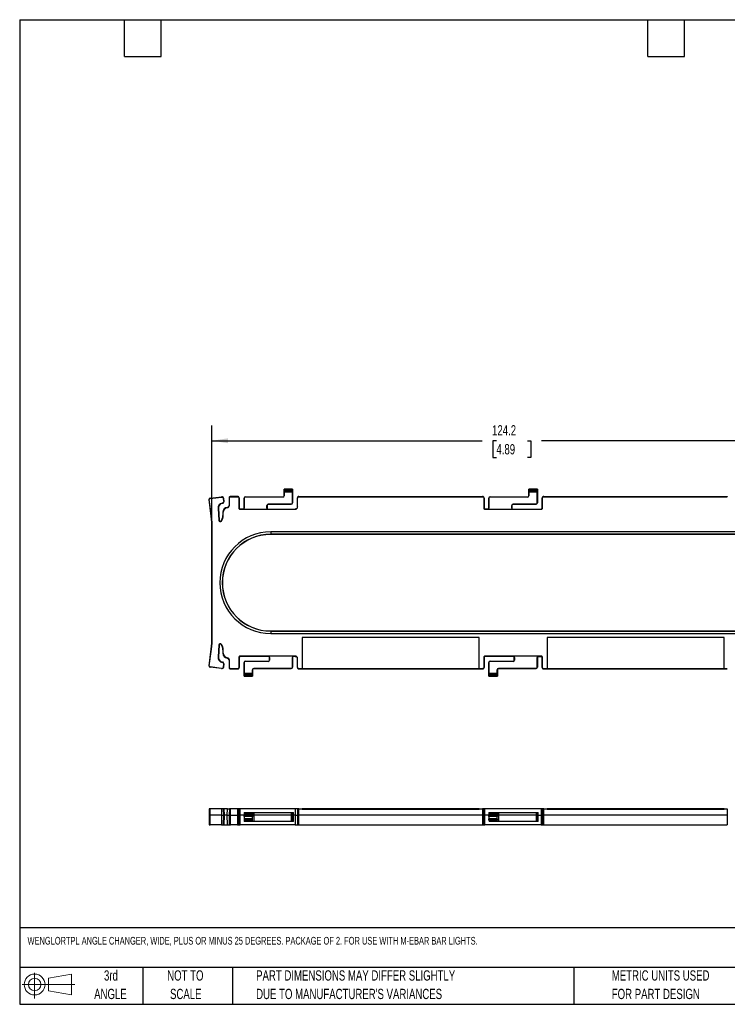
# Model space of a CAD drawing. Header units: millimetres. Extents: x 6 to 273, y 6 to 210.
# Tile 1 of 3: x 6 to 152, y 6 to 210. Entities that reach past the tile are written whole.
import ezdxf

# ---------------------------------------------------------------- set-up
doc = ezdxf.new("R2010")
doc.units = ezdxf.units.MM
doc.layers.add('DIMENSIONS', color=140, linetype='Continuous', lineweight=25)
doc.layers.add('TEXT', color=140, linetype='Continuous', lineweight=25)
doc.styles.add('SLDTEXTSTYLE0', font='TXT', dxfattribs={"width": 0.7})
doc.dimstyles.new('SLDDIMSTYLE2', dxfattribs={"dimtxt": 2.158008, "dimasz": 3.302, "dimexe": 0, "dimexo": 0.0625, "dimgap": 0.539502, "dimtad": 0, "dimtih": 1, "dimtoh": 1, "dimrnd": 1e-09, "dimzin": 12, "dimdsep": 46, "dimtxsty": 'SLDTEXTSTYLE0', "dimsah": 1, "dimcen": 0.09, "dimadec": 0, "dimazin": 3, "dimtfac": 1, "dimtofl": 0, "dimtmove": 0, "dimatfit": 3, "dimfxl": 0, "dimfrac": 2, "dimtolj": 1, "dimtzin": 12, "dimarcsym": 0})

# ---------------------------------------------------------------- blocks, each defined once
blk = doc.blocks.new('Block11')
at = {"color": 7, "linetype": 'Continuous', "lineweight": 18}
for p, q in [((2.59, 5.31), (2.59, 0)), ((5.48, 4.17), (10.18, 5.03)), ((5.48, 1.6), (5.48, 4.17)), ((10.18, 5.03), (10.18, 0.73)), ((0, 2.88), (10.87, 2.88)), ((5.48, 1.6), (10.18, 0.73))]:
    blk.add_line(p, q, dxfattribs=at)
for radius in [2.15, 1.29]:
    blk.add_circle((2.59, 2.88), radius, dxfattribs=at)
blk = doc.blocks.new('Block12')
at = {"color": 7, "linetype": 'Continuous'}
blk.add_blockref('Block11', (0, 0), dxfattribs=at)
blk = doc.blocks.new('SW_NOTE_0_2')
at = {"layer": 'TEXT', "color": 0, "char_height": 2.1167, "attachment_point": 1, "style": 'SLDTEXTSTYLE0'}
for s, insert in [('PART DIMENSIONS MAY DIFFER SLIGHTLY', (0, 2.73)), ("DUE TO MANUFACTURER'S VARIANCES", (0, -1.09))]:
    blk.add_mtext(s, dxfattribs=dict(at, insert=insert))
blk = doc.blocks.new('SW_NOTE_0_3')
at = {"layer": 'TEXT', "color": 0, "char_height": 2.117, "attachment_point": 2, "style": 'SLDTEXTSTYLE0'}
for s, insert in [('NOT TO', (5.26, 2.73)), ('SCALE', (5.35, -1.09))]:
    blk.add_mtext(s, dxfattribs=dict(at, insert=insert))
blk = doc.blocks.new('SW_NOTE_0_4')
at = {"layer": 'TEXT', "color": 0, "char_height": 2.117, "attachment_point": 2, "style": 'SLDTEXTSTYLE0'}
for s, insert in [('3rd', (2.32, 2.73)), ('ANGLE', (2.22, -1.09))]:
    blk.add_mtext(s, dxfattribs=dict(at, insert=insert))
blk = doc.blocks.new('SW_NOTE_0_5')
at = {"layer": 'TEXT', "color": 0, "char_height": 2.1167, "attachment_point": 1, "style": 'SLDTEXTSTYLE0'}
for s, insert in [('METRIC UNITS USED', (0, 2.73)), ('FOR PART DESIGN', (0, -1.09))]:
    blk.add_mtext(s, dxfattribs=dict(at, insert=insert))
blk = doc.blocks.new('_D_4')
at = {"layer": 'DIMENSIONS'}
for p, q in [((46.01, 105.79), (46.01, 125.83)), ((170.19, 105.79), (170.19, 125.83)), ((46.01, 122.66), (101.75, 122.66)), ((104.68, 122.66), (103.95, 122.66)), ((103.95, 122.66), (103.95, 119.23)), ((111.09, 122.66), (111.81, 122.66)), ((111.81, 122.66), (111.81, 119.23)), ((170.19, 122.66), (114.01, 122.66)), ((103.95, 119.23), (104.68, 119.23)), ((111.81, 119.23), (111.09, 119.23))]:
    blk.add_line(p, q, dxfattribs=at)
for points in [[(46.01, 122.66), (49.31, 122.15), (49.31, 123.16)], [(170.19, 122.66), (166.89, 123.16), (166.89, 122.15)]]:
    blk.add_solid(points, dxfattribs=at)
at = {"layer": 'DIMENSIONS', "char_height": 2.117, "attachment_point": 1, "style": 'SLDTEXTSTYLE0'}
for s, insert in [('124.2', (103.78, 125.87)), ('4.89', (104.68, 121.96))]:
    blk.add_mtext(s, dxfattribs=dict(at, insert=insert))

msp = doc.modelspace()

# ---------------------------------------------------------------- linework, layer by layer
for p, q in [((60.878, 112.656), (60.877, 112.657)), ((60.877, 111.31), (60.877, 112.657)), ((60.877, 112.657), (62.627, 112.657)), ((62.626, 112.656), (60.878, 112.656)), ((60.888, 112.457), (62.616, 112.457)), ((62.61, 112.274), (60.894, 112.274)), ((60.901, 112.042), (60.901, 111.31)), ((62.603, 112.042), (60.901, 112.042)), ((62.603, 109.81), (62.603, 112.042)), ((62.627, 112.657), (62.626, 112.656)), ((62.627, 112.657), (62.627, 109.81)), ((111.378, 112.656), (111.377, 112.657)), ((111.377, 111.31), (111.377, 112.657)), ((111.377, 112.657), (113.127, 112.657)), ((113.126, 112.656), (111.378, 112.656)), ((111.388, 112.457), (113.116, 112.457)), ((113.11, 112.274), (111.394, 112.274)), ((111.401, 112.042), (111.401, 111.31)), ((113.103, 112.042), (111.401, 112.042)), ((113.103, 109.81), (113.103, 112.042)), ((113.127, 112.657), (113.126, 112.656)), ((113.127, 112.657), (113.127, 109.81)), ((45.402, 110.5), (45.461, 110.508)), ((45.843, 107.073), (45.402, 110.5)), ((45.902, 107.081), (45.461, 110.508)), ((45.624, 110.788), (47.971, 111.089)), ((45.632, 110.729), (45.624, 110.788)), ((45.632, 110.729), (47.978, 111.031)), ((47.971, 111.089), (47.978, 111.031)), ((48.022, 111.033), (48.022, 111.093)), ((48.148, 109.79), (48.158, 109.732)), ((48.367, 110.73), (48.426, 110.738)), ((48.438, 110.178), (48.367, 110.73)), ((48.497, 110.185), (48.426, 110.738)), ((48.497, 110.185), (48.438, 110.178)), ((49.535, 110.836), (49.535, 109.301)), ((49.535, 110.836), (49.594, 110.836)), ((49.594, 109.301), (49.594, 110.836)), ((49.861, 111.103), (49.861, 111.163)), ((51.307, 111.163), (49.861, 111.163)), ((49.861, 111.103), (51.307, 111.103)), ((51.307, 111.163), (51.307, 111.103)), ((51.574, 110.836), (51.574, 108.74)), ((51.574, 110.836), (51.633, 110.836)), ((51.633, 110.836), (51.633, 108.74)), ((52.627, 110.81), (52.651, 110.81)), ((52.627, 108.766), (52.627, 110.81)), ((52.651, 110.81), (52.651, 108.766)), ((52.877, 111.035), (52.877, 111.06)), ((52.877, 111.06), (60.627, 111.06)), ((60.627, 111.035), (52.877, 111.035)), ((60.627, 111.035), (60.627, 111.06)), ((60.877, 111.31), (60.901, 111.31)), ((62.627, 109.81), (62.603, 109.81)), ((63.62, 110.836), (63.68, 110.836)), ((63.62, 108.989), (63.62, 110.836)), ((63.68, 108.989), (63.68, 110.836)), ((63.947, 111.103), (63.947, 111.163)), ((63.947, 111.163), (101.807, 111.163)), ((63.947, 111.103), (101.807, 111.103)), ((101.807, 111.163), (101.807, 111.103)), ((102.074, 110.836), (102.074, 108.74)), ((102.074, 110.836), (102.133, 110.836)), ((102.133, 110.836), (102.133, 108.74)), ((103.127, 110.81), (103.151, 110.81)), ((103.127, 108.766), (103.127, 110.81)), ((103.151, 110.81), (103.151, 108.766)), ((103.377, 111.035), (103.377, 111.06)), ((103.377, 111.06), (111.127, 111.06)), ((111.127, 111.035), (103.377, 111.035)), ((111.127, 111.035), (111.127, 111.06)), ((111.377, 111.31), (111.401, 111.31)), ((113.127, 109.81), (113.103, 109.81)), ((114.12, 110.836), (114.18, 110.836)), ((114.12, 108.74), (114.12, 110.836)), ((114.18, 108.74), (114.18, 110.836)), ((114.447, 111.103), (114.447, 111.163)), ((114.447, 111.163), (152.307, 111.163)), ((114.447, 111.103), (152.307, 111.103)), ((152.307, 111.163), (152.307, 111.103)), ((47.264, 108.68), (47.323, 108.684)), ((47.264, 108.68), (47.43, 106.234)), ((47.323, 108.684), (47.489, 106.238)), ((48.256, 107.906), (48.315, 107.906)), ((48.256, 107.906), (48.256, 107.205)), ((48.315, 107.205), (48.315, 107.906)), ((49.18, 108.85), (49.175, 108.909)), ((49.594, 109.301), (49.535, 109.301)), ((51.633, 108.74), (51.574, 108.74)), ((51.807, 108.507), (51.807, 108.566)), ((52.427, 108.566), (51.807, 108.566)), ((51.807, 108.507), (63.197, 108.507)), ((52.427, 108.566), (52.427, 108.542)), ((52.427, 108.542), (57.577, 108.542)), ((52.627, 108.766), (52.651, 108.766)), ((57.353, 108.766), (57.353, 109.31)), ((57.377, 109.31), (57.353, 109.31)), ((57.353, 108.766), (57.377, 108.766)), ((57.377, 109.31), (57.377, 108.766)), ((57.577, 108.542), (57.577, 108.566)), ((57.577, 108.566), (63.197, 108.566)), ((57.627, 109.584), (62.377, 109.584)), ((57.627, 109.56), (57.627, 109.584)), ((62.377, 109.56), (57.627, 109.56)), ((62.377, 109.584), (62.377, 109.56)), ((63.197, 108.566), (63.197, 108.507)), ((63.68, 108.989), (63.62, 108.989)), ((102.133, 108.74), (102.074, 108.74)), ((102.307, 108.507), (102.307, 108.566)), ((102.927, 108.566), (102.307, 108.566)), ((102.307, 108.507), (113.947, 108.507)), ((102.927, 108.566), (102.927, 108.542)), ((102.927, 108.542), (108.077, 108.542)), ((103.127, 108.766), (103.151, 108.766)), ((107.853, 108.766), (107.853, 109.31)), ((107.877, 109.31), (107.853, 109.31)), ((107.853, 108.766), (107.877, 108.766)), ((107.877, 109.31), (107.877, 108.766)), ((108.077, 108.542), (108.077, 108.566)), ((108.077, 108.566), (113.947, 108.566)), ((108.127, 109.584), (112.877, 109.584)), ((108.127, 109.56), (108.127, 109.584)), ((112.877, 109.56), (108.127, 109.56)), ((112.877, 109.584), (112.877, 109.56)), ((113.947, 108.566), (113.947, 108.507)), ((114.18, 108.74), (114.12, 108.74)), ((45.902, 107.081), (45.843, 107.073)), ((47.489, 106.238), (47.43, 106.234)), ((47.986, 106.09), (47.936, 106.122)), ((48.315, 107.205), (48.256, 107.205)), ((46.006, 82.189), (46.006, 104.524)), ((46.065, 104.524), (46.006, 104.524)), ((46.065, 82.189), (46.065, 104.524)), ((58.127, 103.857), (58.127, 103.346)), ((158.127, 103.857), (58.127, 103.857)), ((158.127, 103.346), (58.127, 103.346)), ((58.127, 103.346), (58.127, 103.322)), ((158.127, 103.322), (58.127, 103.322)), ((58.127, 83.392), (58.127, 83.367)), ((58.127, 83.392), (158.127, 83.392)), ((58.127, 83.367), (58.127, 82.857)), ((58.127, 83.367), (158.127, 83.367)), ((46.065, 82.189), (46.006, 82.189)), ((58.127, 82.857), (158.127, 82.857)), ((101.133, 82.051), (64.62, 82.051)), ((64.62, 82.051), (64.62, 75.61)), ((101.133, 75.61), (101.133, 82.051)), ((151.633, 82.051), (115.12, 82.051)), ((115.12, 82.051), (115.12, 75.61)), ((151.633, 75.61), (151.633, 82.051)), ((45.402, 76.213), (45.843, 79.64)), ((45.461, 76.205), (45.902, 79.633)), ((45.902, 79.633), (45.843, 79.64)), ((47.43, 80.479), (47.264, 78.033)), ((47.489, 80.475), (47.323, 78.029)), ((47.43, 80.479), (47.489, 80.475)), ((47.936, 80.591), (47.986, 80.623)), ((48.256, 79.508), (48.256, 78.807)), ((48.315, 79.508), (48.256, 79.508)), ((48.315, 78.807), (48.315, 79.508)), ((47.323, 78.029), (47.264, 78.033)), ((48.315, 78.807), (48.256, 78.807)), ((49.175, 77.804), (49.18, 77.863)), ((49.535, 77.412), (49.594, 77.412)), ((49.535, 77.412), (49.535, 75.877)), ((49.594, 75.877), (49.594, 77.412)), ((51.574, 77.974), (51.574, 75.877)), ((51.574, 77.974), (51.633, 77.974)), ((51.633, 77.974), (51.633, 75.877)), ((63.197, 78.206), (51.807, 78.206)), ((51.807, 78.147), (51.807, 78.206)), ((57.677, 78.147), (51.807, 78.147)), ((62.827, 78.171), (57.677, 78.171)), ((57.677, 78.171), (57.677, 78.147)), ((57.901, 77.947), (57.877, 77.947)), ((57.877, 77.404), (57.877, 77.947)), ((57.901, 77.404), (57.877, 77.404)), ((57.901, 77.947), (57.901, 77.404)), ((62.603, 75.904), (62.603, 77.947)), ((62.627, 77.947), (62.603, 77.947)), ((62.627, 77.947), (62.627, 75.904)), ((62.827, 78.147), (62.827, 78.171)), ((63.197, 78.147), (62.827, 78.147)), ((63.197, 78.206), (63.197, 78.147)), ((63.62, 77.724), (63.68, 77.724)), ((63.62, 75.877), (63.62, 77.724)), ((63.68, 75.877), (63.68, 77.724)), ((102.074, 77.974), (102.074, 75.877)), ((102.074, 77.974), (102.133, 77.974)), ((102.133, 77.974), (102.133, 75.877)), ((113.947, 78.206), (102.307, 78.206)), ((102.307, 78.147), (102.307, 78.206)), ((108.177, 78.147), (102.307, 78.147)), ((113.327, 78.171), (108.177, 78.171)), ((108.177, 78.171), (108.177, 78.147)), ((108.377, 77.404), (108.377, 77.947)), ((108.401, 77.947), (108.377, 77.947)), ((108.377, 77.404), (108.401, 77.404)), ((108.401, 77.947), (108.401, 77.404)), ((113.103, 75.904), (113.103, 77.947)), ((113.127, 77.947), (113.103, 77.947)), ((113.127, 77.947), (113.127, 75.904)), ((113.327, 78.147), (113.327, 78.171)), ((113.327, 78.147), (113.947, 78.147)), ((113.947, 78.206), (113.947, 78.147)), ((114.12, 77.974), (114.18, 77.974)), ((114.12, 75.877), (114.12, 77.974)), ((114.18, 75.877), (114.18, 77.974)), ((45.461, 76.205), (45.402, 76.213)), ((45.624, 75.926), (45.632, 75.984)), ((47.971, 75.624), (45.624, 75.926)), ((47.978, 75.683), (45.632, 75.984)), ((47.978, 75.683), (47.971, 75.624)), ((48.158, 76.981), (48.148, 76.923)), ((48.367, 75.983), (48.438, 76.536)), ((48.426, 75.975), (48.367, 75.983)), ((48.426, 75.975), (48.497, 76.528)), ((48.438, 76.536), (48.497, 76.528)), ((49.594, 75.877), (49.535, 75.877)), ((51.307, 75.61), (49.861, 75.61)), ((49.861, 75.551), (49.861, 75.61)), ((49.861, 75.551), (51.307, 75.551)), ((51.307, 75.61), (51.307, 75.551)), ((51.633, 75.877), (51.574, 75.877)), ((52.627, 76.904), (52.651, 76.904)), ((52.627, 74.057), (52.627, 76.904)), ((52.651, 76.904), (52.651, 74.671)), ((52.877, 77.129), (52.877, 77.154)), ((52.877, 77.154), (57.627, 77.154)), ((57.627, 77.129), (52.877, 77.129)), ((54.377, 75.404), (54.353, 75.404)), ((54.353, 74.671), (54.353, 75.404)), ((54.377, 75.404), (54.377, 74.057)), ((54.627, 75.678), (62.377, 75.678)), ((54.627, 75.678), (54.627, 75.654)), ((62.377, 75.654), (54.627, 75.654)), ((57.627, 77.154), (57.627, 77.129)), ((62.377, 75.678), (62.377, 75.654)), ((62.627, 75.904), (62.603, 75.904)), ((63.68, 75.877), (63.62, 75.877)), ((63.947, 75.551), (63.947, 75.61)), ((63.947, 75.61), (64.62, 75.61)), ((101.807, 75.551), (63.947, 75.551)), ((64.62, 75.61), (64.62, 75.608)), ((64.62, 75.608), (101.133, 75.608)), ((101.133, 75.61), (101.807, 75.61)), ((101.133, 75.608), (101.133, 75.61)), ((101.807, 75.61), (101.807, 75.551)), ((102.133, 75.877), (102.074, 75.877)), ((103.127, 76.904), (103.151, 76.904)), ((103.127, 74.057), (103.127, 76.904)), ((103.151, 76.904), (103.151, 74.671)), ((103.377, 77.129), (103.377, 77.154)), ((103.377, 77.154), (108.127, 77.154)), ((108.127, 77.129), (103.377, 77.129)), ((104.877, 75.404), (104.853, 75.404)), ((104.853, 74.671), (104.853, 75.404)), ((104.877, 75.404), (104.877, 74.057)), ((105.127, 75.678), (112.877, 75.678)), ((105.127, 75.678), (105.127, 75.654)), ((112.877, 75.654), (105.127, 75.654)), ((108.127, 77.154), (108.127, 77.129)), ((112.877, 75.678), (112.877, 75.654)), ((113.127, 75.904), (113.103, 75.904)), ((114.18, 75.877), (114.12, 75.877)), ((114.447, 75.551), (114.447, 75.61)), ((114.447, 75.61), (115.12, 75.61)), ((152.307, 75.551), (114.447, 75.551)), ((115.12, 75.61), (115.12, 75.608)), ((115.12, 75.608), (151.633, 75.608)), ((151.633, 75.61), (152.307, 75.61)), ((151.633, 75.608), (151.633, 75.61)), ((152.307, 75.61), (152.307, 75.551)), ((52.627, 74.057), (52.628, 74.058)), ((54.377, 74.057), (52.627, 74.057)), ((52.628, 74.058), (54.376, 74.058)), ((54.366, 74.256), (52.638, 74.256)), ((52.644, 74.439), (54.36, 74.439)), ((52.651, 74.671), (54.353, 74.671)), ((54.376, 74.058), (54.377, 74.057)), ((103.127, 74.057), (103.128, 74.058)), ((104.877, 74.057), (103.127, 74.057)), ((103.128, 74.058), (104.876, 74.058)), ((104.866, 74.256), (103.138, 74.256)), ((103.144, 74.439), (104.86, 74.439)), ((103.151, 74.671), (104.853, 74.671)), ((104.876, 74.058), (104.877, 74.057)), ((45.459, 46.706), (45.4, 45.351)), ((45.4, 45.351), (45.451, 43.406)), ((45.4, 45.351), (45.624, 45.351)), ((45.632, 46.706), (45.459, 46.706)), ((45.624, 45.351), (45.632, 46.706)), ((45.631, 43.406), (45.624, 45.351)), ((47.971, 45.351), (45.624, 45.351)), ((47.978, 46.706), (45.632, 46.706)), ((47.978, 46.706), (47.971, 45.351)), ((47.971, 45.351), (48.426, 45.351)), ((47.971, 45.351), (47.977, 43.406)), ((48.367, 46.706), (47.978, 46.706)), ((48.426, 45.351), (48.367, 46.706)), ((48.367, 46.706), (48.438, 46.706)), ((48.375, 43.406), (48.426, 45.351)), ((48.426, 45.351), (48.497, 45.351)), ((48.438, 46.706), (48.497, 45.351)), ((48.441, 46.706), (48.438, 46.706)), ((48.5, 45.351), (48.441, 46.706)), ((49.18, 46.706), (48.441, 46.706)), ((48.497, 45.351), (48.446, 43.406)), ((48.449, 43.406), (48.5, 45.351)), ((48.5, 45.351), (48.497, 45.351)), ((49.175, 45.351), (48.5, 45.351)), ((49.175, 45.351), (49.18, 46.706)), ((49.18, 43.406), (49.175, 45.351)), ((49.175, 45.351), (49.535, 45.351)), ((49.18, 46.706), (49.594, 46.706)), ((49.594, 46.706), (49.535, 45.351)), ((49.535, 45.351), (49.586, 43.406)), ((49.861, 45.351), (49.861, 46.706)), ((51.307, 46.706), (49.861, 46.706)), ((49.861, 43.406), (49.861, 45.351)), ((49.861, 45.351), (51.307, 45.351)), ((51.307, 46.706), (51.307, 45.351)), ((51.307, 45.351), (51.307, 43.406)), ((51.633, 45.351), (51.574, 46.706)), ((51.582, 43.406), (51.633, 45.351)), ((51.807, 45.351), (51.807, 46.706)), ((63.197, 46.706), (51.807, 46.706)), ((51.807, 43.406), (51.807, 45.351)), ((52.627, 45.351), (51.807, 45.351)), ((52.627, 45.351), (52.628, 45.372)), ((54.377, 45.351), (52.627, 45.351)), ((52.633, 45.125), (52.627, 45.351)), ((52.638, 45.596), (52.628, 45.372)), ((52.628, 45.372), (54.376, 45.372)), ((54.371, 45.125), (52.633, 45.125)), ((52.644, 45.748), (52.638, 45.596)), ((54.366, 45.596), (52.638, 45.596)), ((52.651, 45.906), (52.644, 45.748)), ((52.644, 45.748), (54.36, 45.748)), ((52.644, 44.715), (54.36, 44.715)), ((52.644, 44.715), (52.645, 44.644)), ((52.651, 45.906), (54.353, 45.906)), ((54.36, 45.748), (54.353, 45.906)), ((54.353, 45.906), (54.627, 45.906)), ((54.358, 44.644), (54.36, 44.715)), ((54.36, 45.748), (54.366, 45.596)), ((54.376, 45.372), (54.366, 45.596)), ((54.377, 45.351), (54.371, 45.125)), ((54.376, 45.372), (54.377, 45.351)), ((54.627, 45.351), (54.377, 45.351)), ((54.627, 45.906), (54.627, 45.351)), ((54.627, 45.906), (62.377, 45.906)), ((54.627, 45.351), (54.627, 44.106)), ((62.377, 45.351), (54.627, 45.351)), ((62.377, 45.906), (62.377, 45.351)), ((62.377, 45.906), (62.603, 45.906)), ((62.377, 45.351), (62.377, 44.106)), ((62.377, 45.351), (62.627, 45.351)), ((62.594, 44.106), (62.627, 45.351)), ((62.627, 45.351), (62.603, 45.906)), ((62.603, 45.906), (62.827, 45.906)), ((62.827, 45.351), (62.627, 45.351)), ((62.827, 45.351), (62.827, 45.906)), ((62.827, 44.106), (62.827, 45.351)), ((63.197, 45.351), (62.827, 45.351)), ((63.197, 46.706), (63.197, 45.351)), ((63.197, 45.351), (63.197, 43.406)), ((63.68, 46.706), (63.62, 45.351)), ((63.62, 45.351), (63.671, 43.406)), ((63.947, 45.351), (63.947, 46.706)), ((63.947, 46.706), (64.62, 46.706)), ((63.947, 43.406), (63.947, 45.351)), ((101.807, 45.351), (63.947, 45.351)), ((64.62, 46.706), (64.62, 46.656)), ((101.133, 46.706), (64.62, 46.706)), ((64.62, 46.656), (101.133, 46.656)), ((101.133, 46.656), (101.133, 46.706)), ((101.133, 46.706), (101.807, 46.706)), ((101.807, 46.706), (101.807, 45.351)), ((101.807, 45.351), (101.807, 43.406)), ((102.133, 45.351), (102.074, 46.706)), ((102.082, 43.406), (102.133, 45.351)), ((102.307, 45.351), (102.307, 46.706)), ((113.947, 46.706), (102.307, 46.706)), ((102.307, 43.406), (102.307, 45.351)), ((103.127, 45.351), (102.307, 45.351)), ((103.127, 45.351), (103.128, 45.372)), ((103.133, 45.125), (103.127, 45.351)), ((104.877, 45.351), (103.127, 45.351)), ((103.138, 45.596), (103.128, 45.372)), ((103.128, 45.372), (104.876, 45.372)), ((104.871, 45.125), (103.133, 45.125)), ((103.144, 45.748), (103.138, 45.596)), ((104.866, 45.596), (103.138, 45.596)), ((103.151, 45.906), (103.144, 45.748)), ((103.144, 45.748), (104.86, 45.748)), ((103.144, 44.715), (104.86, 44.715)), ((103.144, 44.715), (103.145, 44.644)), ((103.151, 45.906), (104.853, 45.906)), ((104.86, 45.748), (104.853, 45.906)), ((104.853, 45.906), (105.127, 45.906)), ((104.858, 44.644), (104.86, 44.715)), ((104.86, 45.748), (104.866, 45.596)), ((104.876, 45.372), (104.866, 45.596)), ((104.877, 45.351), (104.871, 45.125)), ((104.876, 45.372), (104.877, 45.351)), ((105.127, 45.351), (104.877, 45.351)), ((105.127, 45.906), (105.127, 45.351)), ((105.127, 45.906), (112.877, 45.906)), ((105.127, 45.351), (105.127, 44.106)), ((112.877, 45.351), (105.127, 45.351)), ((112.877, 45.906), (112.877, 45.351)), ((112.877, 45.906), (113.103, 45.906)), ((112.877, 45.351), (112.877, 44.106)), ((112.877, 45.351), (113.127, 45.351)), ((113.094, 44.106), (113.127, 45.351)), ((113.127, 45.351), (113.103, 45.906)), ((113.103, 45.906), (113.327, 45.906)), ((113.327, 45.351), (113.127, 45.351)), ((113.327, 45.351), (113.327, 45.906)), ((113.327, 44.106), (113.327, 45.351)), ((113.327, 45.351), (113.947, 45.351)), ((113.947, 46.706), (113.947, 45.351)), ((113.947, 45.351), (113.947, 43.406)), ((114.18, 46.706), (114.12, 45.351)), ((114.12, 45.351), (114.171, 43.406)), ((114.447, 45.351), (114.447, 46.706)), ((114.447, 46.706), (115.12, 46.706)), ((114.447, 43.406), (114.447, 45.351)), ((152.307, 45.351), (114.447, 45.351)), ((115.12, 46.706), (115.12, 46.656)), ((151.633, 46.706), (115.12, 46.706)), ((115.12, 46.656), (151.633, 46.656)), ((151.633, 46.656), (151.633, 46.706)), ((151.633, 46.706), (152.307, 46.706)), ((152.307, 46.706), (152.307, 45.351)), ((152.307, 45.351), (152.307, 43.406)), ((45.451, 43.406), (45.631, 43.406)), ((47.977, 43.406), (45.631, 43.406)), ((47.977, 43.406), (48.375, 43.406)), ((48.446, 43.406), (48.375, 43.406)), ((48.446, 43.406), (48.449, 43.406)), ((51.307, 43.406), (49.861, 43.406)), ((63.197, 43.406), (51.807, 43.406)), ((52.645, 44.644), (54.358, 44.644)), ((52.645, 44.644), (52.652, 44.382)), ((54.352, 44.382), (52.652, 44.382)), ((52.652, 44.382), (52.66, 44.106)), ((54.37, 44.106), (52.66, 44.106)), ((54.345, 44.12), (54.352, 44.382)), ((54.352, 44.382), (54.358, 44.644)), ((54.627, 44.106), (54.37, 44.106)), ((62.377, 44.106), (54.627, 44.106)), ((62.594, 44.106), (62.377, 44.106)), ((62.827, 44.106), (62.594, 44.106)), ((63.947, 43.406), (101.807, 43.406)), ((113.947, 43.406), (102.307, 43.406)), ((103.145, 44.644), (104.858, 44.644)), ((103.152, 44.382), (103.145, 44.644)), ((104.852, 44.382), (103.152, 44.382)), ((103.152, 44.382), (103.16, 44.106)), ((104.87, 44.106), (103.16, 44.106)), ((104.845, 44.12), (104.852, 44.382)), ((104.858, 44.644), (104.852, 44.382)), ((105.127, 44.106), (104.87, 44.106)), ((112.877, 44.106), (105.127, 44.106)), ((113.094, 44.106), (112.877, 44.106)), ((113.327, 44.106), (113.094, 44.106)), ((114.447, 43.406), (152.307, 43.406))]:
    msp.add_line(p, q)
for centre, radius, start, end in [((48.314, 108.751), 1.053, 99.07557, 183.8699), ((48.314, 108.751), 0.993, 99.07441, 183.8699), ((48.022, 110.686), 0.407, 90.00001, 97.32402), ((48.022, 110.686), 0.347, 90, 97.32402), ((52.877, 110.81), 0.25, 90, 180), ((52.877, 110.81), 0.226, 90, 180), ((60.627, 111.31), 0.274, 270, 0), ((60.627, 111.31), 0.25, 270, 0), ((62.377, 109.81), 0.226, 270, 0), ((62.377, 109.81), 0.25, 270, 0), ((103.377, 110.81), 0.25, 90, 180), ((103.377, 110.81), 0.226, 90, 180), ((111.127, 111.31), 0.274, 270, 0), ((111.127, 111.31), 0.25, 270, 0), ((112.877, 109.81), 0.226, 270, 0), ((112.877, 109.81), 0.25, 270, 0), ((49.263, 107.906), 1.007, 94.97163, 180), ((49.263, 107.906), 0.947, 94.97163, 180), ((49.141, 109.301), 0.393, 274.97163, 0), ((49.141, 109.301), 0.453, 274.97163, 360), ((52.427, 108.766), 0.224, 270, 0), ((52.427, 108.766), 0.2, 270, 0), ((57.627, 109.31), 0.274, 90, 180), ((57.577, 108.766), 0.224, 180, 270), ((57.627, 109.31), 0.25, 90, 180), ((57.577, 108.766), 0.2, 180, 270), ((102.927, 108.766), 0.224, 270, 0), ((102.927, 108.766), 0.2, 270, 0), ((108.127, 109.31), 0.274, 90, 180), ((108.077, 108.766), 0.224, 180, 270), ((108.127, 109.31), 0.25, 90, 180), ((108.077, 108.766), 0.2, 180, 270), ((26.013, 104.524), 19.993, 0, 7.32402), ((26.013, 104.524), 20.053, 0, 7.32402), ((47.732, 106.254), 0.303, 183.8699, 327.07991), ((47.732, 106.254), 0.243, 183.8699, 327.07991), ((46.263, 107.205), 1.993, 327.07991, 0), ((46.263, 107.205), 2.053, 327.07991, 0), ((58.127, 93.357), 10.5, 90, 270), ((58.127, 93.357), 9.99, 90, 270), ((58.127, 93.357), 9.965, 90, 270), ((26.013, 82.189), 19.993, 352.67598, 0), ((26.013, 82.189), 20.053, 352.67598, 0), ((47.732, 80.459), 0.303, 32.92009, 176.1301), ((47.732, 80.459), 0.243, 32.92009, 176.1301), ((46.263, 79.508), 1.993, 0, 32.92009), ((46.263, 79.508), 2.053, 0, 32.92009), ((48.314, 77.962), 1.053, 176.1301, 260.92559), ((48.314, 77.962), 0.993, 176.1301, 260.92559), ((49.263, 78.807), 1.007, 180, 265.02837), ((49.263, 78.807), 0.947, 180, 265.02837), ((49.141, 77.412), 0.393, 0, 85.02837), ((49.141, 77.412), 0.453, 360, 85.02837), ((57.627, 77.404), 0.274, 270, 0), ((57.627, 77.404), 0.25, 270, 0), ((57.677, 77.947), 0.224, 0, 90), ((57.677, 77.947), 0.2, 0, 90), ((62.827, 77.947), 0.224, 90, 180), ((62.827, 77.947), 0.2, 90, 180), ((108.127, 77.404), 0.274, 270, 0), ((108.127, 77.404), 0.25, 270, 0), ((108.177, 77.947), 0.224, 0, 90), ((108.177, 77.947), 0.2, 0, 90), ((113.327, 77.947), 0.224, 90, 180), ((113.327, 77.947), 0.2, 90, 180), ((45.657, 76.18), 0.257, 172.67598, 262.67598), ((45.657, 76.18), 0.197, 172.67598, 262.67598), ((48.022, 76.027), 0.407, 262.67598, 352.67598), ((48.022, 76.027), 0.347, 262.67598, 352.67598), ((48.094, 76.58), 0.347, 352.67598, 80.92559), ((48.094, 76.58), 0.407, 352.67598, 80.92559), ((52.877, 76.904), 0.25, 90, 180), ((52.877, 76.904), 0.226, 90, 180), ((54.627, 75.404), 0.274, 90, 180), ((54.627, 75.404), 0.25, 90, 180), ((62.377, 75.904), 0.226, 270, 0), ((62.377, 75.904), 0.25, 270, 0), ((103.377, 76.904), 0.25, 90, 180), ((103.377, 76.904), 0.226, 90, 180), ((105.127, 75.404), 0.274, 90, 180), ((105.127, 75.404), 0.25, 90, 180), ((112.877, 75.904), 0.226, 270, 0), ((112.877, 75.904), 0.25, 270, 0)]:
    msp.add_arc(centre, radius, start, end)
for centre, start_param, end_param in [((60.877, 112.407), 4.9143275, 6.1959188), ((60.898, 112.507), 1.7715737, 2.7636307), ((60.89, 112.042), 4.712389, 5.9052233), ((62.614, 112.042), 0.377962, 1.5707963), ((62.606, 112.507), 3.5195546, 4.5116116), ((62.627, 112.407), 0.0872665, 1.3688579), ((111.377, 112.407), 4.9143275, 6.1959188), ((111.398, 112.507), 1.7715737, 2.7636307), ((111.39, 112.042), 4.712389, 5.9052233), ((113.114, 112.042), 0.377962, 1.5707963), ((113.106, 112.507), 3.5195546, 4.5116116), ((113.127, 112.407), 0.0872665, 1.3688579), ((52.627, 74.307), 3.2288591, 4.5104505), ((52.648, 74.207), 0.377962, 1.370019), ((52.64, 74.671), 3.5195546, 4.712389), ((54.364, 74.671), 1.5707963, 2.7636307), ((54.356, 74.207), 4.9131663, 5.9052233), ((54.377, 74.307), 1.7727348, 3.0543262), ((103.127, 74.307), 3.2288591, 4.5104505), ((103.148, 74.207), 0.377962, 1.370019), ((103.14, 74.671), 3.5195546, 4.712389), ((104.864, 74.671), 1.5707963, 2.7636307), ((104.856, 74.207), 4.9131664, 5.9052233), ((104.877, 74.307), 1.7727348, 3.0543262)]:
    msp.add_ellipse(centre, major_axis=(0, 0.25), ratio=0.0436609, start_param=start_param, end_param=end_param)
for points, knots in [([(45.624, 110.788), (45.606, 110.785), (45.573, 110.777), (45.527, 110.757), (45.487, 110.728), (45.452, 110.691), (45.426, 110.648), (45.408, 110.602), (45.399, 110.553), (45.4, 110.518), (45.402, 110.5)], [-0.0000042, -0.0000042, -0.0000042, -0.0000042, 0.125, 0.25, 0.375, 0.5, 0.625, 0.75, 0.875, 1, 1, 1, 1]), ([(45.461, 110.508), (45.461, 110.508), (45.459, 110.522), (45.459, 110.548), (45.465, 110.586), (45.479, 110.622), (45.499, 110.655), (45.526, 110.683), (45.557, 110.705), (45.592, 110.721), (45.618, 110.727), (45.632, 110.729)], [-0.0000049, -0.0000049, -0.0000049, -0.0000049, 0.0001304, 0.1251304, 0.2501304, 0.3751304, 0.5001304, 0.6251304, 0.7501304, 0.8751304, 1.0001354, 1.0001354, 1.0001354, 1.0001354]), ([(48.426, 110.738), (48.422, 110.763), (48.411, 110.812), (48.383, 110.879), (48.343, 110.94), (48.293, 110.993), (48.244, 111.029), (48.201, 111.052), (48.168, 111.066), (48.134, 111.078), (48.098, 111.086), (48.061, 111.091), (48.035, 111.093), (48.022, 111.093)], [0, 0, 0, 0, 0.125, 0.25, 0.375, 0.5, 0.625, 0.6875, 0.75, 0.8125, 0.875, 0.9375, 1.0000001, 1.0000001, 1.0000001, 1.0000001]), ([(48.022, 111.033), (48.034, 111.033), (48.056, 111.032), (48.087, 111.028), (48.117, 111.021), (48.147, 111.011), (48.175, 110.999), (48.211, 110.979), (48.253, 110.948), (48.296, 110.903), (48.33, 110.851), (48.355, 110.794), (48.364, 110.752), (48.367, 110.73), (48.367, 110.73)], [-0.0000637, -0.0000637, -0.0000637, -0.0000637, 0.0624363, 0.1249363, 0.1874363, 0.2499363, 0.3124363, 0.3749363, 0.4999363, 0.6249363, 0.7499363, 0.8749363, 0.9999363, 1, 1, 1, 1]), ([(48.438, 110.178), (48.441, 110.155), (48.442, 110.11), (48.432, 110.045), (48.408, 109.982), (48.374, 109.925), (48.329, 109.875), (48.275, 109.835), (48.215, 109.806), (48.172, 109.794), (48.148, 109.79), (48.148, 109.79)], [-0.0000377, -0.0000377, -0.0000377, -0.0000377, 0.1249623, 0.2499623, 0.3749623, 0.4999623, 0.6249623, 0.7499623, 0.8749623, 0.9999623, 1.0000001, 1.0000001, 1.0000001, 1.0000001]), ([(48.158, 109.732), (48.185, 109.736), (48.236, 109.75), (48.306, 109.784), (48.369, 109.831), (48.421, 109.889), (48.462, 109.956), (48.489, 110.03), (48.502, 110.105), (48.5, 110.158), (48.497, 110.185)], [0, 0, 0, 0, 0.125, 0.25, 0.375, 0.5, 0.625, 0.75, 0.875, 1.0000001, 1.0000001, 1.0000001, 1.0000001]), ([(49.861, 111.163), (49.819, 111.163), (49.733, 111.146), (49.624, 111.073), (49.552, 110.964), (49.535, 110.879), (49.535, 110.836)], [-0.0000002, -0.0000002, -0.0000002, -0.0000002, 0.2480879, 0.4999418, 0.7513102, 1.0000006, 1.0000006, 1.0000006, 1.0000006]), ([(49.594, 110.836), (49.594, 110.871), (49.608, 110.941), (49.667, 111.03), (49.756, 111.09), (49.827, 111.103), (49.861, 111.103)], [-0.0000003, -0.0000003, -0.0000003, -0.0000003, 0.2486902, 0.5000586, 0.7519125, 1.0000007, 1.0000007, 1.0000007, 1.0000007]), ([(51.633, 110.836), (51.633, 110.878), (51.617, 110.964), (51.544, 111.073), (51.435, 111.146), (51.349, 111.163), (51.307, 111.163)], [-0.0000003, -0.0000003, -0.0000003, -0.0000003, 0.2480879, 0.4999418, 0.7513102, 1.0000006, 1.0000006, 1.0000006, 1.0000006]), ([(51.307, 111.103), (51.342, 111.103), (51.412, 111.09), (51.501, 111.03), (51.56, 110.941), (51.574, 110.871), (51.574, 110.836)], [-0.0000003, -0.0000003, -0.0000003, -0.0000003, 0.2486902, 0.5000586, 0.7519125, 1.0000006, 1.0000006, 1.0000006, 1.0000006]), ([(63.947, 111.163), (63.904, 111.163), (63.819, 111.146), (63.71, 111.073), (63.637, 110.964), (63.62, 110.879), (63.62, 110.836)], [-0.0000003, -0.0000003, -0.0000003, -0.0000003, 0.2480879, 0.4999418, 0.7513102, 1.0000006, 1.0000006, 1.0000006, 1.0000006]), ([(63.68, 110.836), (63.68, 110.871), (63.693, 110.941), (63.753, 111.03), (63.842, 111.09), (63.912, 111.103), (63.947, 111.103)], [-0.0000003, -0.0000003, -0.0000003, -0.0000003, 0.2486901, 0.5000585, 0.7519124, 1.0000006, 1.0000006, 1.0000006, 1.0000006]), ([(102.133, 110.836), (102.133, 110.878), (102.117, 110.964), (102.044, 111.073), (101.935, 111.146), (101.849, 111.163), (101.807, 111.163)], [-0.0000003, -0.0000003, -0.0000003, -0.0000003, 0.2480879, 0.4999418, 0.7513102, 1.0000006, 1.0000006, 1.0000006, 1.0000006]), ([(101.807, 111.103), (101.842, 111.103), (101.912, 111.09), (102.001, 111.03), (102.06, 110.941), (102.074, 110.871), (102.074, 110.836)], [-0.0000003, -0.0000003, -0.0000003, -0.0000003, 0.2486901, 0.5000585, 0.7519124, 1.0000006, 1.0000006, 1.0000006, 1.0000006]), ([(114.447, 111.163), (114.404, 111.163), (114.319, 111.146), (114.21, 111.073), (114.137, 110.964), (114.12, 110.879), (114.12, 110.836)], [-0.0000003, -0.0000003, -0.0000003, -0.0000003, 0.2480879, 0.4999418, 0.7513102, 1.0000006, 1.0000006, 1.0000006, 1.0000006]), ([(114.18, 110.836), (114.18, 110.871), (114.193, 110.941), (114.253, 111.03), (114.342, 111.09), (114.412, 111.103), (114.447, 111.103)], [-0.0000003, -0.0000003, -0.0000003, -0.0000003, 0.2486901, 0.5000585, 0.7519124, 1.0000006, 1.0000006, 1.0000006, 1.0000006]), ([(51.574, 108.74), (51.574, 108.699), (51.596, 108.618), (51.685, 108.528), (51.766, 108.507), (51.807, 108.507)], [0.00000086, 0.00000086, 0.00000086, 0.00000086, 0.33208873, 0.66688684, 1.00000014, 1.00000014, 1.00000014, 1.00000014]), ([(51.807, 108.566), (51.777, 108.566), (51.716, 108.582), (51.65, 108.649), (51.633, 108.71), (51.633, 108.74)], [0.00000109, 0.00000109, 0.00000109, 0.00000109, 0.33311416, 0.66791227, 1.0000002, 1.0000002, 1.0000002, 1.0000002]), ([(63.197, 108.507), (63.259, 108.507), (63.386, 108.532), (63.547, 108.639), (63.655, 108.801), (63.68, 108.927), (63.68, 108.989)], [-0.0000002, -0.0000002, -0.0000002, -0.0000002, 0.247175, 0.4998155, 0.7528066, 0.9999999, 0.9999999, 0.9999999, 0.9999999]), ([(63.62, 108.989), (63.62, 108.935), (63.599, 108.824), (63.504, 108.682), (63.363, 108.588), (63.252, 108.566), (63.197, 108.566)], [-0.0000003, -0.0000003, -0.0000003, -0.0000003, 0.2471931, 0.5001841, 0.7528247, 0.9999999, 0.9999999, 0.9999999, 0.9999999]), ([(102.074, 108.74), (102.074, 108.699), (102.096, 108.618), (102.185, 108.528), (102.266, 108.507), (102.307, 108.507)], [0.00000086, 0.00000086, 0.00000086, 0.00000086, 0.33208873, 0.66688684, 1.00000014, 1.00000014, 1.00000014, 1.00000014]), ([(102.307, 108.566), (102.277, 108.566), (102.216, 108.582), (102.15, 108.649), (102.133, 108.71), (102.133, 108.74)], [0.00000109, 0.00000109, 0.00000109, 0.00000109, 0.33311416, 0.66791227, 1.0000002, 1.0000002, 1.0000002, 1.0000002]), ([(113.947, 108.507), (113.987, 108.507), (114.068, 108.528), (114.158, 108.618), (114.18, 108.699), (114.18, 108.74)], [0.00000086, 0.00000086, 0.00000086, 0.00000086, 0.33208873, 0.66688684, 1.00000014, 1.00000014, 1.00000014, 1.00000014]), ([(114.12, 108.74), (114.12, 108.71), (114.104, 108.649), (114.038, 108.582), (113.977, 108.566), (113.947, 108.566)], [0.00000101, 0.00000101, 0.00000101, 0.00000101, 0.33311416, 0.66791227, 1.00000021, 1.00000021, 1.00000021, 1.00000021]), ([(51.807, 78.206), (51.766, 78.206), (51.686, 78.185), (51.596, 78.095), (51.574, 78.014), (51.574, 77.974)], [0.00000086, 0.00000086, 0.00000086, 0.00000086, 0.33208873, 0.66688684, 1.00000014, 1.00000014, 1.00000014, 1.00000014]), ([(51.633, 77.974), (51.633, 78.004), (51.65, 78.065), (51.716, 78.131), (51.777, 78.147), (51.807, 78.147)], [0.00000101, 0.00000101, 0.00000101, 0.00000101, 0.33311416, 0.66791227, 1.00000021, 1.00000021, 1.00000021, 1.00000021]), ([(63.68, 77.724), (63.68, 77.786), (63.655, 77.913), (63.547, 78.074), (63.386, 78.182), (63.259, 78.206), (63.197, 78.206)], [-0.0000002, -0.0000002, -0.0000002, -0.0000002, 0.247175, 0.4998155, 0.7528066, 0.9999999, 0.9999999, 0.9999999, 0.9999999]), ([(63.197, 78.147), (63.252, 78.147), (63.363, 78.125), (63.504, 78.031), (63.599, 77.89), (63.62, 77.778), (63.62, 77.724)], [-0.0000003, -0.0000003, -0.0000003, -0.0000003, 0.2471931, 0.5001841, 0.7528247, 0.9999999, 0.9999999, 0.9999999, 0.9999999]), ([(102.307, 78.206), (102.266, 78.206), (102.186, 78.185), (102.096, 78.095), (102.074, 78.014), (102.074, 77.974)], [0.00000086, 0.00000086, 0.00000086, 0.00000086, 0.33208873, 0.66688684, 1.00000014, 1.00000014, 1.00000014, 1.00000014]), ([(102.133, 77.974), (102.133, 78.004), (102.15, 78.065), (102.216, 78.131), (102.277, 78.147), (102.307, 78.147)], [0.00000101, 0.00000101, 0.00000101, 0.00000101, 0.33311416, 0.66791227, 1.00000021, 1.00000021, 1.00000021, 1.00000021]), ([(114.18, 77.974), (114.18, 78.014), (114.158, 78.095), (114.069, 78.185), (113.988, 78.206), (113.947, 78.206)], [0.00000086, 0.00000086, 0.00000086, 0.00000086, 0.33208873, 0.66688684, 1.00000014, 1.00000014, 1.00000014, 1.00000014]), ([(113.947, 78.147), (113.977, 78.147), (114.038, 78.131), (114.104, 78.065), (114.12, 78.004), (114.12, 77.974)], [0.00000109, 0.00000109, 0.00000109, 0.00000109, 0.33311416, 0.66791227, 1.0000002, 1.0000002, 1.0000002, 1.0000002]), ([(49.535, 75.877), (49.535, 75.835), (49.551, 75.749), (49.624, 75.64), (49.733, 75.568), (49.819, 75.551), (49.861, 75.551)], [-0.0000002, -0.0000002, -0.0000002, -0.0000002, 0.2480879, 0.4999418, 0.7513102, 1.0000006, 1.0000006, 1.0000006, 1.0000006]), ([(49.861, 75.61), (49.826, 75.61), (49.756, 75.624), (49.667, 75.683), (49.608, 75.772), (49.594, 75.843), (49.594, 75.877)], [-0.0000003, -0.0000003, -0.0000003, -0.0000003, 0.2486902, 0.5000586, 0.7519124, 1.0000006, 1.0000006, 1.0000006, 1.0000006]), ([(51.574, 75.877), (51.574, 75.843), (51.56, 75.772), (51.501, 75.683), (51.412, 75.624), (51.342, 75.61), (51.307, 75.61)], [-0.0000003, -0.0000003, -0.0000003, -0.0000003, 0.2486902, 0.5000586, 0.7519125, 1.0000007, 1.0000007, 1.0000007, 1.0000007]), ([(51.307, 75.551), (51.349, 75.551), (51.435, 75.568), (51.544, 75.64), (51.617, 75.749), (51.633, 75.835), (51.633, 75.877)], [-0.0000002, -0.0000002, -0.0000002, -0.0000002, 0.2480879, 0.4999418, 0.7513102, 1.0000006, 1.0000006, 1.0000006, 1.0000006]), ([(63.62, 75.877), (63.62, 75.835), (63.637, 75.749), (63.71, 75.64), (63.819, 75.568), (63.904, 75.551), (63.947, 75.551)], [-0.0000003, -0.0000003, -0.0000003, -0.0000003, 0.2480879, 0.4999418, 0.7513102, 1.0000006, 1.0000006, 1.0000006, 1.0000006]), ([(63.947, 75.61), (63.912, 75.61), (63.842, 75.624), (63.753, 75.683), (63.693, 75.772), (63.68, 75.843), (63.68, 75.877)], [-0.0000003, -0.0000003, -0.0000003, -0.0000003, 0.2486901, 0.5000585, 0.7519124, 1.0000006, 1.0000006, 1.0000006, 1.0000006]), ([(102.074, 75.877), (102.074, 75.843), (102.06, 75.772), (102.001, 75.683), (101.912, 75.624), (101.842, 75.61), (101.807, 75.61)], [-0.0000003, -0.0000003, -0.0000003, -0.0000003, 0.2486901, 0.5000585, 0.7519124, 1.0000006, 1.0000006, 1.0000006, 1.0000006]), ([(101.807, 75.551), (101.849, 75.551), (101.935, 75.568), (102.044, 75.64), (102.117, 75.749), (102.133, 75.835), (102.133, 75.877)], [-0.0000002, -0.0000002, -0.0000002, -0.0000002, 0.2480879, 0.4999418, 0.7513102, 1.0000006, 1.0000006, 1.0000006, 1.0000006]), ([(114.12, 75.877), (114.12, 75.835), (114.137, 75.749), (114.21, 75.64), (114.319, 75.568), (114.404, 75.551), (114.447, 75.551)], [-0.0000003, -0.0000003, -0.0000003, -0.0000003, 0.2480879, 0.4999418, 0.7513102, 1.0000006, 1.0000006, 1.0000006, 1.0000006]), ([(114.447, 75.61), (114.412, 75.61), (114.342, 75.624), (114.253, 75.683), (114.193, 75.772), (114.18, 75.843), (114.18, 75.877)], [-0.0000003, -0.0000003, -0.0000003, -0.0000003, 0.2486901, 0.5000585, 0.7519124, 1.0000006, 1.0000006, 1.0000006, 1.0000006]), ([(49.535, 45.351), (49.535, 45.351), (49.551, 45.351), (49.624, 45.351), (49.733, 45.351), (49.819, 45.351), (49.861, 45.351)], [-0.0000002, -0.0000002, -0.0000002, -0.0000002, 0.2480879, 0.4999418, 0.7513102, 1.0000006, 1.0000006, 1.0000006, 1.0000006]), ([(49.861, 46.706), (49.826, 46.706), (49.756, 46.706), (49.667, 46.706), (49.608, 46.706), (49.594, 46.706), (49.594, 46.706)], [-0.0000003, -0.0000003, -0.0000003, -0.0000003, 0.2486902, 0.5000586, 0.7519124, 1.0000006, 1.0000006, 1.0000006, 1.0000006]), ([(51.574, 46.706), (51.574, 46.706), (51.56, 46.706), (51.501, 46.706), (51.412, 46.706), (51.342, 46.706), (51.307, 46.706)], [-0.0000003, -0.0000003, -0.0000003, -0.0000003, 0.2486902, 0.5000586, 0.7519125, 1.0000007, 1.0000007, 1.0000007, 1.0000007]), ([(51.307, 45.351), (51.349, 45.351), (51.435, 45.351), (51.544, 45.351), (51.617, 45.351), (51.633, 45.351), (51.633, 45.351)], [-0.0000002, -0.0000002, -0.0000002, -0.0000002, 0.2480879, 0.4999418, 0.7513102, 1.0000006, 1.0000006, 1.0000006, 1.0000006]), ([(51.807, 46.706), (51.766, 46.706), (51.686, 46.706), (51.596, 46.706), (51.574, 46.706), (51.574, 46.706)], [0.00000086, 0.00000086, 0.00000086, 0.00000086, 0.33208873, 0.66688684, 1.00000014, 1.00000014, 1.00000014, 1.00000014]), ([(51.633, 45.351), (51.633, 45.351), (51.65, 45.351), (51.716, 45.351), (51.777, 45.351), (51.807, 45.351)], [0.00000101, 0.00000101, 0.00000101, 0.00000101, 0.33311416, 0.66791227, 1.00000021, 1.00000021, 1.00000021, 1.00000021]), ([(52.633, 45.125), (52.633, 45.102), (52.635, 45.056), (52.636, 44.992), (52.638, 44.934), (52.639, 44.883), (52.64, 44.839), (52.641, 44.801), (52.642, 44.771), (52.643, 44.746), (52.643, 44.727), (52.643, 44.719), (52.644, 44.715)], [0, 0, 0, 0, 0.1196735, 0.23497624, 0.34590769, 0.45246736, 0.55465484, 0.65246978, 0.74591191, 0.83498102, 0.91967705, 1, 1, 1, 1]), ([(54.36, 44.715), (54.36, 44.721), (54.361, 44.734), (54.362, 44.766), (54.363, 44.811), (54.364, 44.87), (54.366, 44.942), (54.368, 45.028), (54.37, 45.092), (54.371, 45.125)], [0, 0, 0, 0, 0.1161131, 0.2411449, 0.3750935, 0.5179565, 0.6697308, 0.8304133, 1, 1, 1, 1]), ([(63.68, 46.706), (63.68, 46.706), (63.655, 46.706), (63.547, 46.706), (63.386, 46.706), (63.259, 46.706), (63.197, 46.706)], [-0.0000002, -0.0000002, -0.0000002, -0.0000002, 0.247175, 0.4998155, 0.7528066, 0.9999999, 0.9999999, 0.9999999, 0.9999999]), ([(63.197, 45.351), (63.252, 45.351), (63.363, 45.351), (63.504, 45.351), (63.599, 45.351), (63.62, 45.351), (63.62, 45.351)], [-0.0000003, -0.0000003, -0.0000003, -0.0000003, 0.2471931, 0.5001841, 0.7528247, 0.9999999, 0.9999999, 0.9999999, 0.9999999]), ([(63.62, 45.351), (63.62, 45.351), (63.637, 45.351), (63.71, 45.351), (63.819, 45.351), (63.904, 45.351), (63.947, 45.351)], [-0.0000003, -0.0000003, -0.0000003, -0.0000003, 0.2480879, 0.4999418, 0.7513102, 1.0000006, 1.0000006, 1.0000006, 1.0000006]), ([(63.947, 46.706), (63.912, 46.706), (63.842, 46.706), (63.753, 46.706), (63.693, 46.706), (63.68, 46.706), (63.68, 46.706)], [-0.0000003, -0.0000003, -0.0000003, -0.0000003, 0.2486901, 0.5000585, 0.7519124, 1.0000006, 1.0000006, 1.0000006, 1.0000006]), ([(102.074, 46.706), (102.074, 46.706), (102.06, 46.706), (102.001, 46.706), (101.912, 46.706), (101.842, 46.706), (101.807, 46.706)], [-0.0000003, -0.0000003, -0.0000003, -0.0000003, 0.2486901, 0.5000585, 0.7519124, 1.0000006, 1.0000006, 1.0000006, 1.0000006]), ([(101.807, 45.351), (101.849, 45.351), (101.935, 45.351), (102.044, 45.351), (102.117, 45.351), (102.133, 45.351), (102.133, 45.351)], [-0.0000002, -0.0000002, -0.0000002, -0.0000002, 0.2480879, 0.4999418, 0.7513102, 1.0000006, 1.0000006, 1.0000006, 1.0000006]), ([(102.307, 46.706), (102.266, 46.706), (102.186, 46.706), (102.096, 46.706), (102.074, 46.706), (102.074, 46.706)], [0.00000086, 0.00000086, 0.00000086, 0.00000086, 0.33208873, 0.66688684, 1.00000014, 1.00000014, 1.00000014, 1.00000014]), ([(102.133, 45.351), (102.133, 45.351), (102.15, 45.351), (102.216, 45.351), (102.277, 45.351), (102.307, 45.351)], [0.00000101, 0.00000101, 0.00000101, 0.00000101, 0.33311416, 0.66791227, 1.00000021, 1.00000021, 1.00000021, 1.00000021]), ([(103.133, 45.125), (103.133, 45.102), (103.135, 45.056), (103.136, 44.992), (103.138, 44.934), (103.139, 44.883), (103.14, 44.839), (103.141, 44.801), (103.142, 44.771), (103.143, 44.746), (103.143, 44.727), (103.143, 44.719), (103.144, 44.715)], [0, 0, 0, 0, 0.1196735, 0.2349762, 0.3459077, 0.4524674, 0.5546548, 0.6524698, 0.7459119, 0.834981, 0.919677, 1, 1, 1, 1]), ([(104.86, 44.715), (104.86, 44.721), (104.861, 44.734), (104.862, 44.766), (104.863, 44.811), (104.864, 44.87), (104.866, 44.942), (104.868, 45.028), (104.87, 45.092), (104.871, 45.125)], [0, 0, 0, 0, 0.1161131, 0.2411449, 0.3750935, 0.5179565, 0.6697308, 0.8304133, 1, 1, 1, 1]), ([(114.18, 46.706), (114.18, 46.706), (114.158, 46.706), (114.069, 46.706), (113.988, 46.706), (113.947, 46.706)], [0.00000086, 0.00000086, 0.00000086, 0.00000086, 0.33208873, 0.66688684, 1.00000014, 1.00000014, 1.00000014, 1.00000014]), ([(113.947, 45.351), (113.977, 45.351), (114.038, 45.351), (114.104, 45.351), (114.12, 45.351), (114.12, 45.351)], [0.00000109, 0.00000109, 0.00000109, 0.00000109, 0.33311416, 0.66791227, 1.0000002, 1.0000002, 1.0000002, 1.0000002]), ([(114.12, 45.351), (114.12, 45.351), (114.137, 45.351), (114.21, 45.351), (114.319, 45.351), (114.404, 45.351), (114.447, 45.351)], [-0.0000003, -0.0000003, -0.0000003, -0.0000003, 0.2480879, 0.4999418, 0.7513102, 1.0000006, 1.0000006, 1.0000006, 1.0000006]), ([(114.447, 46.706), (114.412, 46.706), (114.342, 46.706), (114.253, 46.706), (114.193, 46.706), (114.18, 46.706), (114.18, 46.706)], [-0.0000003, -0.0000003, -0.0000003, -0.0000003, 0.2486901, 0.5000585, 0.7519124, 1.0000006, 1.0000006, 1.0000006, 1.0000006]), ([(48.446, 43.406), (48.48, 43.406), (48.571, 43.406), (48.833, 43.406), (49.064, 43.406), (49.18, 43.406)], [0, 0, 0, 0, 0.2306444, 0.6153222, 1, 1, 1, 1]), ([(49.18, 43.406), (49.202, 43.406), (49.245, 43.406), (49.307, 43.406), (49.366, 43.406), (49.42, 43.406), (49.473, 43.406), (49.522, 43.406), (49.558, 43.406), (49.582, 43.406), (49.584, 43.406), (49.586, 43.406)], [0, 0, 0, 0, 0.1003924, 0.1983809, 0.2961952, 0.3960767, 0.5001333, 0.6239943, 0.7588954, 0.87682, 1, 1, 1, 1]), ([(49.586, 43.406), (49.586, 43.406), (49.6, 43.406), (49.661, 43.406), (49.753, 43.406), (49.825, 43.406), (49.861, 43.406)], [-0.0000002, -0.0000002, -0.0000002, -0.0000002, 0.2480879, 0.4999418, 0.7513102, 1.0000007, 1.0000007, 1.0000007, 1.0000007]), ([(51.307, 43.406), (51.343, 43.406), (51.415, 43.406), (51.507, 43.406), (51.568, 43.406), (51.582, 43.406), (51.582, 43.406)], [-0.0000002, -0.0000002, -0.0000002, -0.0000002, 0.2480879, 0.4999418, 0.7513102, 1.0000007, 1.0000007, 1.0000007, 1.0000007]), ([(51.582, 43.406), (51.582, 43.406), (51.603, 43.406), (51.69, 43.406), (51.768, 43.406), (51.807, 43.406)], [0.00000077, 0.00000077, 0.00000077, 0.00000077, 0.33311416, 0.66791227, 1.00000017, 1.00000017, 1.00000017, 1.00000017]), ([(63.197, 43.406), (63.258, 43.406), (63.383, 43.406), (63.541, 43.406), (63.647, 43.406), (63.671, 43.406), (63.671, 43.406)], [-0.0000002, -0.0000002, -0.0000002, -0.0000002, 0.2471931, 0.5001841, 0.7528247, 0.9999999, 0.9999999, 0.9999999, 0.9999999]), ([(63.671, 43.406), (63.671, 43.406), (63.686, 43.406), (63.747, 43.406), (63.838, 43.406), (63.911, 43.406), (63.947, 43.406)], [-0.0000003, -0.0000003, -0.0000003, -0.0000003, 0.2480879, 0.4999418, 0.7513102, 1.0000007, 1.0000007, 1.0000007, 1.0000007]), ([(101.807, 43.406), (101.843, 43.406), (101.915, 43.406), (102.007, 43.406), (102.068, 43.406), (102.082, 43.406), (102.082, 43.406)], [-0.0000003, -0.0000003, -0.0000003, -0.0000003, 0.2480879, 0.4999418, 0.7513102, 1.0000007, 1.0000007, 1.0000007, 1.0000007]), ([(102.082, 43.406), (102.082, 43.406), (102.103, 43.406), (102.19, 43.406), (102.268, 43.406), (102.307, 43.406)], [0.00000077, 0.00000077, 0.00000077, 0.00000077, 0.33311416, 0.66791227, 1.00000017, 1.00000017, 1.00000017, 1.00000017]), ([(113.947, 43.406), (113.986, 43.406), (114.064, 43.406), (114.151, 43.406), (114.171, 43.406), (114.171, 43.406)], [0.00000077, 0.00000077, 0.00000077, 0.00000077, 0.33311416, 0.66791227, 1.00000017, 1.00000017, 1.00000017, 1.00000017]), ([(114.171, 43.406), (114.171, 43.406), (114.186, 43.406), (114.247, 43.406), (114.338, 43.406), (114.411, 43.406), (114.447, 43.406)], [-0.0000002, -0.0000002, -0.0000002, -0.0000002, 0.2480879, 0.4999418, 0.7513102, 1.0000007, 1.0000007, 1.0000007, 1.0000007])]:
    msp.add_open_spline(points, degree=3, knots=knots)
for points in [[(54.37, 44.106), (54.353, 44.106), (54.344, 44.11), (54.345, 44.12)], [(104.87, 44.106), (104.853, 44.106), (104.844, 44.11), (104.845, 44.12)]]:
    msp.add_open_spline(points, degree=3)
at = {"layer": 'TEXT'}
for p, q in [((6.35, 209.55), (273.05, 209.55)), ((6.35, 209.55), (6.35, 6.35)), ((27.94, 201.93), (27.94, 209.55)), ((35.56, 201.93), (35.56, 209.55)), ((135.89, 201.93), (135.89, 209.55)), ((143.51, 201.93), (143.51, 209.55)), ((27.94, 201.93), (35.56, 201.93)), ((135.89, 201.93), (143.51, 201.93)), ((273.05, 22.126), (6.35, 22.126)), ((273.05, 13.97), (6.35, 13.97)), ((31.75, 13.97), (31.75, 6.35)), ((50.212, 13.97), (50.212, 6.35)), ((120.646, 13.97), (120.646, 6.35)), ((6.35, 6.35), (273.05, 6.35))]:
    msp.add_line(p, q, dxfattribs=at)

# ---------------------------------------------------------------- block references
for name, p in [('Block12', (6.838, 7.554)), ('SW_NOTE_0_4', (22.847, 10.635)), ('SW_NOTE_0_3', (35.257, 10.635)), ('SW_NOTE_0_2', (55.119, 10.635)), ('SW_NOTE_0_5', (128.478, 10.635))]:
    msp.add_blockref(name, p, dxfattribs=at)

# ---------------------------------------------------------------- texts
at = {"layer": 'TEXT', "insert": (7.966, 20.262), "char_height": 1.5875, "attachment_point": 1, "style": 'SLDTEXTSTYLE0'}
msp.add_mtext('WENGLORTPL ANGLE CHANGER, WIDE, PLUS OR MINUS 25 DEGREES. PACKAGE OF 2. FOR USE WITH M-EBAR BAR LIGHTS.', dxfattribs=at)

# ---------------------------------------------------------------- dimensions: what is measured, and where the dimension line sits
at = {"layer": 'DIMENSIONS'}
dim = msp.add_linear_dim(base=(46.006, 122.657), p1=(170.189, 104.524), p2=(46.006, 104.524), dimstyle='SLDDIMSTYLE2', dxfattribs=at)
dim.commit()
dim.dimension.update_dxf_attribs({"geometry": '_D_4', "text_midpoint": (107.883, 122.657), "dimtype": 160})

doc.saveas('drawing.dxf')
